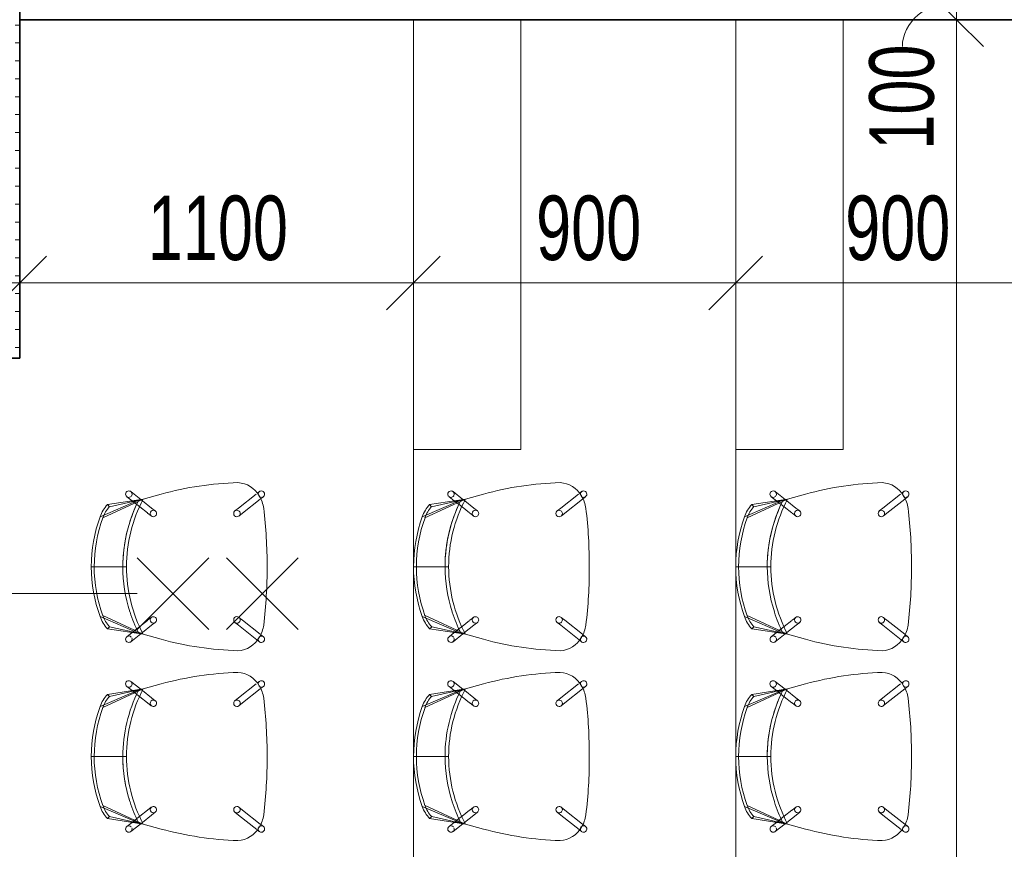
# Model space of a CAD drawing. Header units: millimetres. Extents: x -80560 to 110805, y -11020 to 52719.
# Tile 123 of 182: x 68985 to 71735, y 32648 to 34965. Entities that reach past the tile are written whole.
import ezdxf

# ---------------------------------------------------------------- set-up
doc = ezdxf.new("R2010")
doc.units = ezdxf.units.MM
for name, color, linetype, lineweight in [('A-ANNO-DIMS', 211, 'Continuous', 9), ('A-ANNO-DIMS-100', 211, 'Continuous', 9), ('A-ANNO-NOTE', 131, 'Continuous', 18), ('A-DETL', 90, 'Continuous', 18), ('A-FLOR', 192, 'Continuous', 18), ('A-WALL-PATT', 111, 'Continuous', 35), ('I-FURN', 30, 'Continuous', 18), ('I-WALL', 2, 'Continuous', 18)]:
    doc.layers.add(name, color=color, linetype=linetype, lineweight=lineweight)
doc.styles.add('Arial_6', font='arial.ttf', dxfattribs={"width": 0.7, "height": 180})
doc.dimstyles.new('n3o_1_8_1', dxfattribs={"dimscale": 304.8, "dimtxt": 183.646692, "dimasz": 0.492126, "dimexe": 0.246063, "dimexo": 0.0625, "dimgap": 0.032808, "dimtad": 1, "dimdec": 0, "dimdsep": 46, "dimtxsty": 'Arial_6', "dimblk1": 'OBLIQUE', "dimblk2": 'OBLIQUE', "dimsah": 1, "dimcen": 0.09, "dimdle": 0.246063, "dimazin": 0, "dimtfac": 1, "dimtdec": 4, "dimtix": 1, "dimtmove": 1, "dimatfit": 3, "dimfxl": 0.246063, "dimfxlon": 1, "dimtvp": 1, "dimtolj": 1, "dimtzin": 0, "dimarcsym": 2})
doc.dimstyles.new('n3o_1_8_2', dxfattribs={"dimscale": 304.8, "dimtxt": 183.646692, "dimasz": 0.492126, "dimexe": 0.246063, "dimexo": 0.0625, "dimgap": 0.032808, "dimtad": 1, "dimdec": 0, "dimdsep": 46, "dimtxsty": 'Arial_6', "dimblk1": 'OBLIQUE', "dimblk2": 'OBLIQUE', "dimsah": 1, "dimcen": 0.09, "dimdle": 0.246063, "dimazin": 0, "dimtfac": 1, "dimtdec": 4, "dimtix": 1, "dimtmove": 2, "dimatfit": 3, "dimfxl": 0.246063, "dimfxlon": 1, "dimtvp": 1, "dimtolj": 1, "dimtzin": 0, "dimarcsym": 2})
doc.dimstyles.new('n3o_1_8_3', dxfattribs={"dimscale": 304.8, "dimtxt": 183.646692, "dimasz": 0.492126, "dimexe": 0.246063, "dimexo": 0.0625, "dimgap": 0.032808, "dimtad": 1, "dimdec": 0, "dimdsep": 46, "dimtxsty": 'Arial_6', "dimblk1": 'OBLIQUE', "dimblk2": 'OBLIQUE', "dimsah": 1, "dimcen": 0.09, "dimdle": 0.246063, "dimazin": 0, "dimtfac": 1, "dimtdec": 4, "dimtix": 1, "dimtmove": 0, "dimatfit": 3, "dimfxl": 0.246063, "dimfxlon": 1, "dimtvp": 1, "dimtolj": 1, "dimtzin": 0, "dimarcsym": 2})
doc.dimstyles.new('n3o_1_8_4', dxfattribs={"dimscale": 304.8, "dimtxt": 183.646692, "dimasz": 0.492126, "dimexe": 0.246063, "dimexo": 0.0625, "dimgap": 0.032808, "dimtad": 1, "dimdec": 0, "dimdsep": 46, "dimtxsty": 'Arial_6', "dimblk1": 'OBLIQUE', "dimblk2": 'OBLIQUE', "dimsah": 1, "dimcen": 0.09, "dimdle": 0.246063, "dimazin": 0, "dimtfac": 1, "dimtdec": 4, "dimtix": 1, "dimtmove": 0, "dimatfit": 3, "dimfxl": 0.246063, "dimfxlon": 1, "dimtvp": 1, "dimtolj": 1, "dimtzin": 0, "dimarcsym": 2})

# ---------------------------------------------------------------- blocks, each defined once
blk = doc.blocks.new('82_EHA_Onderwijs stoel - 1200x600 mm-V505-DO_02 tweede verdieping')
at = {"layer": 'I-FURN'}
for p, q in [((-5536, 11183.9), (-5586.6, 11195.9)), ((-5586.6, 11195.9), (-5536, 11183.9)), ((-5502.2, 11205.9), (-5529, 11183.1)), ((-5871.7, 11178.7), (-5863.8, 11172.9)), ((-5862.9, 11172.2), (-5812.1, 11134.9)), ((-5854.9, 11188.7), (-5861.1, 11193.2)), ((-5801.4, 11149.4), (-5854, 11188)), ((-5533.7, 11179.1), (-5558.6, 11158)), ((-5421.4, 11135.8), (-5536, 11183.9)), ((-5441.1, 11166.3), (-5536, 11183.9)), ((-5536, 11183.9), (-5522.8, 11180.8)), ((-5435.7, 11172.1), (-5536, 11183.9)), ((-5522.8, 11180.8), (-5536, 11183.9)), ((-5536, 11183.9), (-5528.9, 11182.2)), ((-5531.7, 11180.8), (-5533.7, 11179.1)), ((-5528.9, 11182.2), (-5522.8, 11180.8)), ((-5525.8, 11162.2), (-5517.6, 11169.2)), ((-5522.8, 11180.8), (-5413.9, 11138.8)), ((-5516.6, 11170), (-5504.6, 11180.2)), ((-5504.6, 11180.2), (-5490.5, 11192.2)), ((-5435.7, 11172.1), (-5441.1, 11166.3)), ((-5790.8, 11141.7), (-5801.4, 11149.4)), ((-5558.6, 11158), (-5568.6, 11149.5)), ((-5557, 11135.8), (-5547, 11144.3)), ((-5546.3, 11144.9), (-5525.8, 11162.2)), ((-5812.1, 11134.9), (-5801.5, 11127.2)), ((-5392.4, 11000), (-5482.4, 10996.8)), ((-5384.4, 11000.3), (-5472.4, 10997.2)), ((-5791.5, 10844.3), (-5801.5, 10835.8)), ((-5557.6, 10838.4), (-5547, 10830.7)), ((-5536.4, 10845.2), (-5547, 10852.9)), ((-5514, 10828.8), (-5535.7, 10844.6)), ((-5522.7, 10806.4), (-5411.7, 10862.4)), ((-5404.1, 10860), (-5489.8, 10819.8)), ((-5801.5, 10835.8), (-5849.6, 10795)), ((-5837.8, 10781.4), (-5789.8, 10822.1)), ((-5789.8, 10822.1), (-5779.8, 10830.6)), ((-5547, 10830.7), (-5520.8, 10811.4)), ((-5429, 10831), (-5522.7, 10806.4)), ((-5522.7, 10806.4), (-5423.2, 10825.5)), ((-5509.7, 10810.4), (-5522.7, 10806.4)), ((-5522.7, 10806.4), (-5509.7, 10810.4)), ((-5513.2, 10809.4), (-5522.7, 10806.4)), ((-5520.8, 10811.4), (-5518.3, 10809.6)), ((-5505.4, 10822.4), (-5514, 10828.8)), ((-5509.7, 10810.4), (-5513.2, 10809.4)), ((-5490.2, 10819.6), (-5509.7, 10810.4)), ((-5491.7, 10812.4), (-5505.4, 10822.4)), ((-5476.7, 10801.4), (-5491.7, 10812.4)), ((-5429, 10831), (-5423.2, 10825.5)), ((-5850.4, 10794.3), (-5857.9, 10787.9)), ((-5572.3, 10790.9), (-5522.7, 10806.4)), ((-5522.7, 10806.4), (-5572.3, 10790.9)), ((-5515.8, 10807.7), (-5487.4, 10786.9)), ((-5846.3, 10774.2), (-5840.4, 10779.1))]:
    blk.add_line(p, q, dxfattribs=at)
for centre, radius, start, end in [((-5866.4, 11186), 9, 92.0242, 233.7337), ((-5866.4, 11186), 9, 32.7552, 92.0242), ((-5795.5, 11148.2), 72.5, 95.1885, 152.8598), ((-5795.5, 11148.2), 72.5, 95.1885, 152.8598), ((-5796.1, 10311.6), 908.8, 76.6736, 90.3752), ((-5796.1, 10311.6), 908.8, 76.6736, 90.3752), ((-5496.4, 11199), 9, 166.8445, 205.867), ((-5496.4, 11199), 9, 152.0242, 163.0469), ((-5496.4, 11199), 9, 92.0242, 150.4974), ((-5496.4, 11199), 9, 310.3146, 92.0242), ((-5790, 11139.1), 81.7, 148.9461, 175.1022), ((-5790, 11139.1), 81.7, 148.9461, 175.1022), ((-5866.4, 11186), 9, 241.245, 272.0242), ((-5866.4, 11186), 9, 272.2401, 318.3719), ((-5866.4, 11186), 9, 322.5662, 332.0242), ((-5866.4, 11186), 9, 21.0014, 32.0242), ((-5866.4, 11186), 9, 343.2677, 17.36), ((-5892.5, 10980.5), 410.4, 2.2826, 29.7146), ((-5892.5, 10980.5), 420.4, 19.8763, 28.3112), ((-5892.5, 10980.5), 420.4, 19.8763, 28.3112), ((-5892.5, 10980.5), 420.4, 19.8763, 28.3112), ((-5496.4, 11199), 9, 221.4821, 270.4473), ((-5496.4, 11199), 9, 279.4275, 302.8233), ((-5507.7, 11101.4), 101, 21.7657, 44.4999), ((-4568.6, 11034.4), 1307.6, 175.1022, 182.2565), ((-4568.6, 11034.4), 1307.6, 175.1022, 182.2565), ((-5796.2, 11134.4), 9, 92.0242, 272.0242), ((-5796.2, 11134.4), 9, 272.0242, 92.0242), ((-5562.8, 11142.7), 9, 92.0242, 272.0242), ((-5562.8, 11142.7), 9, 272.0242, 92.0242), ((-5507.7, 11101.4), 93, 21.7657, 44.2826), ((-5892.5, 10980.5), 420.4, 2.2764, 19.7287), ((-5892.5, 10980.5), 420.4, 2.2764, 19.7287), ((-5892.5, 10980.5), 420.4, 2.2764, 19.7287), ((-5802.5, 10983.7), 410.4, 2.2826, 21.7657), ((-5802.5, 10983.7), 418.4, 2.2776, 21.7657), ((-4568.2, 11023.8), 1307.6, 181.7918, 188.9461), ((-4568.2, 11023.8), 1307.6, 181.7918, 188.9461), ((-5892.6, 10984.2), 410.4, 334.3338, 1.7657), ((-5892.6, 10984.2), 420.4, 335.7399, 1.7719), ((-5892.6, 10984.2), 420.4, 335.7399, 1.7719), ((-5892.6, 10984.2), 420.4, 353.0458, 1.7719), ((-5802.7, 10987.4), 410.4, 342.2826, 1.7657), ((-5802.7, 10987.4), 418.4, 342.2826, 1.7707), ((-5892.6, 10984.2), 420.4, 344.3197, 353.0458), ((-5892.6, 10984.2), 420.4, 335.7399, 344.3197), ((-5785.7, 10837.4), 9, 92.0242, 272.0242), ((-5785.7, 10837.4), 9, 272.0242, 92.0242), ((-5552.3, 10845.7), 9, 92.0242, 272.0242), ((-5552.3, 10845.7), 9, 272.0242, 92.0242), ((-5500.3, 10890.7), 93, 320.0018, 342.2826), ((-5500.3, 10890.7), 101, 319.7657, 342.2826), ((-5779.2, 10833.2), 81.7, 188.9461, 215.1022), ((-5779.2, 10833.2), 81.7, 188.9461, 215.1022), ((-5852.1, 10781), 9, 130.3146, 272.0242), ((-5852.1, 10781), 9, 99.4275, 122.8233), ((-5852.1, 10781), 9, 45.6764, 90.4473), ((-5784, 10823.7), 72.5, 211.1885, 268.8598), ((-5784, 10823.7), 72.5, 211.1885, 268.8598), ((-5852.1, 10781), 9, 346.8445, 20.7806), ((-5843.7, 11658.2), 908.8, 273.6731, 287.3747), ((-5843.7, 11658.2), 908.8, 273.6731, 287.3747), ((-5482, 10794.1), 9, 158.1814, 197.36), ((-5482, 10794.1), 9, 201.0014, 212.0242), ((-5482, 10794.1), 9, 92.2401, 152.0242), ((-5482, 10794.1), 9, 212.7552, 272.0242), ((-5482, 10794.1), 9, 61.245, 92.0242), ((-5482, 10794.1), 9, 272.0242, 53.7337), ((-5852.1, 10781), 9, 272.0242, 330.4974), ((-5852.1, 10781), 9, 332.0242, 343.0469)]:
    blk.add_arc(centre, radius, start, end, dxfattribs=at)
blk = doc.blocks.new('82_EHA_Onderwijs stoel - 1200x600 mm-V497-DO_02 tweede verdieping')
at = {"layer": 'I-FURN'}
for p, q in [((-5536, 11183.9), (-5586.6, 11195.9)), ((-5586.6, 11195.9), (-5536, 11183.9)), ((-5502.2, 11205.9), (-5529, 11183.1)), ((-5871.7, 11178.7), (-5863.8, 11172.9)), ((-5862.9, 11172.2), (-5812.1, 11134.9)), ((-5854.9, 11188.7), (-5861.1, 11193.2)), ((-5801.4, 11149.4), (-5854, 11188)), ((-5533.7, 11179.1), (-5558.6, 11158)), ((-5421.4, 11135.8), (-5536, 11183.9)), ((-5441.1, 11166.3), (-5536, 11183.9)), ((-5536, 11183.9), (-5522.8, 11180.8)), ((-5435.7, 11172.1), (-5536, 11183.9)), ((-5522.8, 11180.8), (-5536, 11183.9)), ((-5536, 11183.9), (-5528.9, 11182.2)), ((-5531.7, 11180.8), (-5533.7, 11179.1)), ((-5528.1, 11182.1), (-5522.8, 11180.8)), ((-5525.8, 11162.2), (-5517.6, 11169.2)), ((-5522.8, 11180.8), (-5413.9, 11138.8)), ((-5516.6, 11170), (-5504.6, 11180.2)), ((-5504.6, 11180.2), (-5490.5, 11192.2)), ((-5435.7, 11172.1), (-5441.1, 11166.3)), ((-5790.8, 11141.7), (-5801.4, 11149.4)), ((-5558.6, 11158), (-5568.6, 11149.5)), ((-5557, 11135.8), (-5547, 11144.3)), ((-5546.3, 11144.9), (-5525.8, 11162.2)), ((-5812.1, 11134.9), (-5801.5, 11127.2)), ((-5392.4, 11000), (-5482.4, 10996.8)), ((-5384.4, 11000.3), (-5472.4, 10997.2)), ((-5791.5, 10844.3), (-5801.5, 10835.8)), ((-5557.6, 10838.4), (-5547, 10830.7)), ((-5536.4, 10845.2), (-5547, 10852.9)), ((-5514, 10828.8), (-5535.7, 10844.6)), ((-5522.7, 10806.4), (-5411.7, 10862.4)), ((-5404.1, 10860), (-5509.7, 10810.4)), ((-5801.5, 10835.8), (-5849.6, 10795)), ((-5837.8, 10781.4), (-5789.8, 10822.1)), ((-5789.8, 10822.1), (-5779.8, 10830.6)), ((-5547, 10830.7), (-5520.8, 10811.4)), ((-5429, 10831), (-5522.7, 10806.4)), ((-5522.7, 10806.4), (-5423.2, 10825.5)), ((-5509.7, 10810.4), (-5522.7, 10806.4)), ((-5522.7, 10806.4), (-5509.7, 10810.4)), ((-5513.2, 10809.4), (-5522.7, 10806.4)), ((-5520.8, 10811.4), (-5518.3, 10809.6)), ((-5505.4, 10822.4), (-5514, 10828.8)), ((-5509.7, 10810.4), (-5513.2, 10809.4)), ((-5491.7, 10812.4), (-5505.4, 10822.4)), ((-5476.7, 10801.4), (-5491.7, 10812.4)), ((-5429, 10831), (-5423.2, 10825.5)), ((-5850.4, 10794.3), (-5857.9, 10787.9)), ((-5572.3, 10790.9), (-5522.7, 10806.4)), ((-5522.7, 10806.4), (-5572.3, 10790.9)), ((-5515.8, 10807.7), (-5487.4, 10786.9)), ((-5846.3, 10774.2), (-5840.4, 10779.1))]:
    blk.add_line(p, q, dxfattribs=at)
for centre, radius, start, end in [((-5866.4, 11186), 9, 92.0242, 233.7337), ((-5866.4, 11186), 9, 32.7552, 92.0242), ((-5795.5, 11148.2), 72.5, 95.1885, 152.8598), ((-5795.5, 11148.2), 72.5, 95.1885, 152.8598), ((-5796.1, 10311.6), 908.8, 76.6736, 90.3752), ((-5796.1, 10311.6), 908.8, 76.6736, 90.3752), ((-5496.4, 11199), 9, 166.8445, 205.867), ((-5496.4, 11199), 9, 152.0242, 163.0469), ((-5496.4, 11199), 9, 92.0242, 150.4974), ((-5496.4, 11199), 9, 310.3146, 92.0242), ((-5790, 11139.1), 81.7, 148.9461, 175.1022), ((-5790, 11139.1), 81.7, 148.9461, 175.1022), ((-5866.4, 11186), 9, 241.245, 272.0242), ((-5866.4, 11186), 9, 272.2401, 318.3719), ((-5866.4, 11186), 9, 322.5662, 332.0242), ((-5866.4, 11186), 9, 21.0014, 32.0242), ((-5866.4, 11186), 9, 343.2677, 17.36), ((-5892.5, 10980.5), 410.4, 2.2826, 29.7146), ((-5892.5, 10980.5), 420.4, 19.8763, 28.3112), ((-5892.5, 10980.5), 420.4, 19.8763, 28.3112), ((-5892.5, 10980.5), 420.4, 19.8763, 28.3112), ((-5496.4, 11199), 9, 221.4821, 270.4473), ((-5496.4, 11199), 9, 279.4275, 302.8233), ((-5507.7, 11101.4), 101, 21.7657, 44.4999), ((-4568.6, 11034.4), 1307.6, 175.1022, 182.2565), ((-4568.6, 11034.4), 1307.6, 175.1022, 182.2565), ((-5796.2, 11134.4), 9, 92.0242, 272.0242), ((-5796.2, 11134.4), 9, 272.0242, 92.0242), ((-5562.8, 11142.7), 9, 92.0242, 272.0242), ((-5562.8, 11142.7), 9, 272.0242, 92.0242), ((-5507.7, 11101.4), 93, 21.7657, 44.2826), ((-5892.5, 10980.5), 420.4, 2.2764, 19.7287), ((-5892.5, 10980.5), 420.4, 2.2764, 19.7287), ((-5892.5, 10980.5), 420.4, 2.2764, 19.7287), ((-5802.5, 10983.7), 410.4, 2.2826, 21.7657), ((-5802.5, 10983.7), 418.4, 2.2776, 21.7657), ((-4568.2, 11023.8), 1307.6, 181.7918, 188.9461), ((-4568.2, 11023.8), 1307.6, 181.7918, 188.9461), ((-5892.6, 10984.2), 410.4, 334.3338, 1.7657), ((-5892.6, 10984.2), 420.4, 335.7399, 1.7719), ((-5892.6, 10984.2), 420.4, 353.4896, 1.7719), ((-5892.6, 10984.2), 420.4, 353.4896, 1.7719), ((-5802.7, 10987.4), 410.4, 342.2826, 1.7657), ((-5802.7, 10987.4), 418.4, 342.2826, 1.7707), ((-5892.6, 10984.2), 420.4, 335.7399, 353.4837), ((-5892.6, 10984.2), 420.4, 335.7399, 353.4837), ((-5785.7, 10837.4), 9, 92.0242, 272.0242), ((-5785.7, 10837.4), 9, 272.0242, 92.0242), ((-5552.3, 10845.7), 9, 92.0242, 272.0242), ((-5552.3, 10845.7), 9, 272.0242, 92.0242), ((-5500.3, 10890.7), 93, 320.0018, 342.2826), ((-5500.3, 10890.7), 101, 319.7657, 342.2826), ((-5779.2, 10833.2), 81.7, 188.9461, 215.1022), ((-5779.2, 10833.2), 81.7, 188.9461, 215.1022), ((-5852.1, 10781), 9, 130.3146, 272.0242), ((-5852.1, 10781), 9, 99.4275, 122.8233), ((-5852.1, 10781), 9, 45.6764, 90.4473), ((-5784, 10823.7), 72.5, 211.1885, 268.8598), ((-5784, 10823.7), 72.5, 211.1885, 268.8598), ((-5852.1, 10781), 9, 346.8445, 20.7806), ((-5843.7, 11658.2), 908.8, 273.6731, 287.3747), ((-5843.7, 11658.2), 908.8, 273.6731, 287.3747), ((-5482, 10794.1), 9, 158.1814, 197.36), ((-5482, 10794.1), 9, 201.0014, 212.0242), ((-5482, 10794.1), 9, 92.2401, 152.0242), ((-5482, 10794.1), 9, 212.7552, 272.0242), ((-5482, 10794.1), 9, 61.245, 92.0242), ((-5482, 10794.1), 9, 272.0242, 53.7337), ((-5852.1, 10781), 9, 272.0242, 330.4974), ((-5852.1, 10781), 9, 332.0242, 343.0469)]:
    blk.add_arc(centre, radius, start, end, dxfattribs=at)
blk = doc.blocks.new('82_EHA_Onderwijs stoel - 1200x600 mm-V492-DO_02 tweede verdieping')
at = {"layer": 'I-FURN'}
for p, q in [((-5536, 11183.9), (-5586.6, 11195.9)), ((-5586.6, 11195.9), (-5536, 11183.9)), ((-5502.2, 11205.9), (-5529, 11183.1)), ((-5871.7, 11178.7), (-5863.8, 11172.9)), ((-5862.9, 11172.2), (-5812.1, 11134.9)), ((-5854.9, 11188.7), (-5861.1, 11193.2)), ((-5801.4, 11149.4), (-5854, 11188)), ((-5533.7, 11179.1), (-5558.6, 11158)), ((-5421.4, 11135.8), (-5536, 11183.9)), ((-5441.1, 11166.3), (-5536, 11183.9)), ((-5536, 11183.9), (-5522.8, 11180.8)), ((-5435.7, 11172.1), (-5536, 11183.9)), ((-5522.8, 11180.8), (-5536, 11183.9)), ((-5536, 11183.9), (-5528.9, 11182.2)), ((-5531.7, 11180.8), (-5533.7, 11179.1)), ((-5528.9, 11182.2), (-5522.8, 11180.8)), ((-5525.8, 11162.2), (-5517.6, 11169.2)), ((-5522.8, 11180.8), (-5413.9, 11138.8)), ((-5516.6, 11170), (-5504.6, 11180.2)), ((-5504.6, 11180.2), (-5490.5, 11192.2)), ((-5435.7, 11172.1), (-5441.1, 11166.3)), ((-5790.8, 11141.7), (-5801.4, 11149.4)), ((-5558.6, 11158), (-5568.6, 11149.5)), ((-5557, 11135.8), (-5547, 11144.3)), ((-5546.3, 11144.9), (-5525.8, 11162.2)), ((-5812.1, 11134.9), (-5801.5, 11127.2)), ((-5392.4, 11000), (-5482.4, 10996.8)), ((-5384.4, 11000.3), (-5472.4, 10997.2)), ((-5791.5, 10844.3), (-5801.5, 10835.8)), ((-5557.6, 10838.4), (-5547, 10830.7)), ((-5536.4, 10845.2), (-5547, 10852.9)), ((-5514, 10828.8), (-5535.7, 10844.6)), ((-5522.7, 10806.4), (-5411.7, 10862.4)), ((-5404.1, 10860), (-5489.8, 10819.8)), ((-5801.5, 10835.8), (-5849.6, 10795)), ((-5837.8, 10781.4), (-5789.8, 10822.1)), ((-5789.8, 10822.1), (-5779.8, 10830.6)), ((-5547, 10830.7), (-5520.8, 10811.4)), ((-5429, 10831), (-5522.7, 10806.4)), ((-5522.7, 10806.4), (-5423.2, 10825.5)), ((-5509.7, 10810.4), (-5522.7, 10806.4)), ((-5522.7, 10806.4), (-5509.7, 10810.4)), ((-5513.2, 10809.4), (-5522.7, 10806.4)), ((-5520.8, 10811.4), (-5518.3, 10809.6)), ((-5505.4, 10822.4), (-5514, 10828.8)), ((-5509.7, 10810.4), (-5513.2, 10809.4)), ((-5490.2, 10819.6), (-5509.7, 10810.4)), ((-5491.7, 10812.4), (-5505.4, 10822.4)), ((-5476.7, 10801.4), (-5491.7, 10812.4)), ((-5429, 10831), (-5423.2, 10825.5)), ((-5850.4, 10794.3), (-5857.9, 10787.9)), ((-5572.3, 10790.9), (-5522.7, 10806.4)), ((-5522.7, 10806.4), (-5572.3, 10790.9)), ((-5515.8, 10807.7), (-5487.4, 10786.9)), ((-5846.3, 10774.2), (-5840.4, 10779.1))]:
    blk.add_line(p, q, dxfattribs=at)
for centre, radius, start, end in [((-5866.4, 11186), 9, 92.0242, 233.7337), ((-5866.4, 11186), 9, 32.7552, 92.0242), ((-5795.5, 11148.2), 72.5, 95.1885, 152.8598), ((-5795.5, 11148.2), 72.5, 95.1885, 152.8598), ((-5796.1, 10311.6), 908.8, 76.6736, 90.3752), ((-5796.1, 10311.6), 908.8, 76.6736, 90.3752), ((-5496.4, 11199), 9, 166.8445, 205.867), ((-5496.4, 11199), 9, 152.0242, 163.0469), ((-5496.4, 11199), 9, 92.0242, 150.4974), ((-5496.4, 11199), 9, 310.3146, 92.0242), ((-5790, 11139.1), 81.7, 148.9461, 175.1022), ((-5790, 11139.1), 81.7, 148.9461, 175.1022), ((-5866.4, 11186), 9, 241.245, 272.0242), ((-5866.4, 11186), 9, 272.2401, 318.3719), ((-5866.4, 11186), 9, 322.5662, 332.0242), ((-5866.4, 11186), 9, 21.0014, 32.0242), ((-5866.4, 11186), 9, 343.2677, 17.36), ((-5892.5, 10980.5), 410.4, 2.2826, 29.7146), ((-5892.5, 10980.5), 420.4, 19.8763, 28.3112), ((-5892.5, 10980.5), 420.4, 19.8763, 28.3112), ((-5892.5, 10980.5), 420.4, 19.8763, 28.3112), ((-5496.4, 11199), 9, 221.4821, 270.4473), ((-5496.4, 11199), 9, 279.4275, 302.8233), ((-5507.7, 11101.4), 101, 21.7657, 44.4999), ((-4568.6, 11034.4), 1307.6, 175.1022, 182.2565), ((-4568.6, 11034.4), 1307.6, 175.1022, 182.2565), ((-5796.2, 11134.4), 9, 92.0242, 272.0242), ((-5796.2, 11134.4), 9, 272.0242, 92.0242), ((-5562.8, 11142.7), 9, 92.0242, 272.0242), ((-5562.8, 11142.7), 9, 272.0242, 92.0242), ((-5507.7, 11101.4), 93, 21.7657, 44.2826), ((-5892.5, 10980.5), 420.4, 2.2764, 19.7287), ((-5892.5, 10980.5), 420.4, 2.2764, 19.7287), ((-5892.5, 10980.5), 420.4, 2.2764, 19.7287), ((-5802.5, 10983.7), 410.4, 2.2826, 21.7657), ((-5802.5, 10983.7), 418.4, 2.2776, 21.7657), ((-4568.2, 11023.8), 1307.6, 181.7918, 188.9461), ((-4568.2, 11023.8), 1307.6, 181.7918, 188.9461), ((-5892.6, 10984.2), 410.4, 334.3338, 1.7657), ((-5892.6, 10984.2), 420.4, 335.7399, 1.7719), ((-5892.6, 10984.2), 420.4, 335.7399, 1.7719), ((-5892.6, 10984.2), 420.4, 335.7399, 1.7719), ((-5802.7, 10987.4), 410.4, 342.2826, 1.7657), ((-5802.7, 10987.4), 418.4, 342.2826, 1.7707), ((-5785.7, 10837.4), 9, 92.0242, 272.0242), ((-5785.7, 10837.4), 9, 272.0242, 92.0242), ((-5552.3, 10845.7), 9, 92.0242, 272.0242), ((-5552.3, 10845.7), 9, 272.0242, 92.0242), ((-5500.3, 10890.7), 93, 320.0018, 342.2826), ((-5500.3, 10890.7), 101, 319.7657, 342.2826), ((-5779.2, 10833.2), 81.7, 188.9461, 215.1022), ((-5779.2, 10833.2), 81.7, 188.9461, 215.1022), ((-5852.1, 10781), 9, 130.3146, 272.0242), ((-5852.1, 10781), 9, 99.4275, 122.8233), ((-5852.1, 10781), 9, 45.6764, 90.4473), ((-5784, 10823.7), 72.5, 211.1885, 268.8598), ((-5784, 10823.7), 72.5, 211.1885, 268.8598), ((-5852.1, 10781), 9, 346.8445, 20.7806), ((-5843.7, 11658.2), 908.8, 273.6731, 287.3747), ((-5843.7, 11658.2), 908.8, 273.6731, 287.3747), ((-5482, 10794.1), 9, 158.1814, 197.36), ((-5482, 10794.1), 9, 201.0014, 212.0242), ((-5482, 10794.1), 9, 92.2401, 152.0242), ((-5482, 10794.1), 9, 212.7552, 272.0242), ((-5482, 10794.1), 9, 61.245, 92.0242), ((-5482, 10794.1), 9, 272.0242, 53.7337), ((-5852.1, 10781), 9, 272.0242, 330.4974), ((-5852.1, 10781), 9, 332.0242, 343.0469)]:
    blk.add_arc(centre, radius, start, end, dxfattribs=at)
blk = doc.blocks.new('82_EHA_Onderwijs stoel - 1200x600 mm-V517-DO_02 tweede verdieping')
at = {"layer": 'I-FURN'}
for p, q in [((-5536, 11183.9), (-5586.6, 11195.9)), ((-5586.6, 11195.9), (-5536, 11183.9)), ((-5502.2, 11205.9), (-5529, 11183.1)), ((-5871.7, 11178.7), (-5863.8, 11172.9)), ((-5862.9, 11172.2), (-5812.1, 11134.9)), ((-5854.9, 11188.7), (-5861.1, 11193.2)), ((-5801.4, 11149.4), (-5854, 11188)), ((-5533.7, 11179.1), (-5558.6, 11158)), ((-5421.4, 11135.8), (-5536, 11183.9)), ((-5441.1, 11166.3), (-5536, 11183.9)), ((-5536, 11183.9), (-5522.8, 11180.8)), ((-5435.7, 11172.1), (-5536, 11183.9)), ((-5522.8, 11180.8), (-5536, 11183.9)), ((-5536, 11183.9), (-5528.9, 11182.2)), ((-5531.7, 11180.8), (-5533.7, 11179.1)), ((-5528.9, 11182.2), (-5522.8, 11180.8)), ((-5525.8, 11162.2), (-5517.6, 11169.2)), ((-5522.8, 11180.8), (-5413.9, 11138.8)), ((-5516.6, 11170), (-5504.6, 11180.2)), ((-5504.6, 11180.2), (-5490.5, 11192.2)), ((-5435.7, 11172.1), (-5441.1, 11166.3)), ((-5790.8, 11141.7), (-5801.4, 11149.4)), ((-5558.6, 11158), (-5568.6, 11149.5)), ((-5557, 11135.8), (-5547, 11144.3)), ((-5546.3, 11144.9), (-5525.8, 11162.2)), ((-5812.1, 11134.9), (-5801.5, 11127.2)), ((-5392.4, 11000), (-5482.4, 10996.8)), ((-5384.4, 11000.3), (-5472.4, 10997.2)), ((-5791.5, 10844.3), (-5801.5, 10835.8)), ((-5557.6, 10838.4), (-5547, 10830.7)), ((-5536.4, 10845.2), (-5547, 10852.9)), ((-5514, 10828.8), (-5535.7, 10844.6)), ((-5522.7, 10806.4), (-5411.7, 10862.4)), ((-5404.1, 10860), (-5489.8, 10819.8)), ((-5801.5, 10835.8), (-5849.6, 10795)), ((-5837.8, 10781.4), (-5789.8, 10822.1)), ((-5789.8, 10822.1), (-5779.8, 10830.6)), ((-5547, 10830.7), (-5520.8, 10811.4)), ((-5429, 10831), (-5522.7, 10806.4)), ((-5522.7, 10806.4), (-5423.2, 10825.5)), ((-5509.7, 10810.4), (-5522.7, 10806.4)), ((-5522.7, 10806.4), (-5509.7, 10810.4)), ((-5513.2, 10809.4), (-5522.7, 10806.4)), ((-5520.8, 10811.4), (-5518.3, 10809.6)), ((-5505.4, 10822.4), (-5514, 10828.8)), ((-5509.7, 10810.4), (-5513.2, 10809.4)), ((-5490.2, 10819.6), (-5509.7, 10810.4)), ((-5491.7, 10812.4), (-5505.4, 10822.4)), ((-5476.7, 10801.4), (-5491.7, 10812.4)), ((-5429, 10831), (-5423.2, 10825.5)), ((-5850.4, 10794.3), (-5857.9, 10787.9)), ((-5572.3, 10790.9), (-5522.7, 10806.4)), ((-5522.7, 10806.4), (-5572.3, 10790.9)), ((-5515.8, 10807.7), (-5487.4, 10786.9)), ((-5846.3, 10774.2), (-5840.4, 10779.1))]:
    blk.add_line(p, q, dxfattribs=at)
for centre, radius, start, end in [((-5866.4, 11186), 9, 92.0242, 233.7337), ((-5866.4, 11186), 9, 32.7552, 92.0242), ((-5795.5, 11148.2), 72.5, 95.1885, 152.8598), ((-5795.5, 11148.2), 72.5, 95.1885, 152.8598), ((-5796.1, 10311.6), 908.8, 76.6736, 90.3752), ((-5796.1, 10311.6), 908.8, 76.6736, 90.3752), ((-5496.4, 11199), 9, 166.8445, 205.867), ((-5496.4, 11199), 9, 152.0242, 163.0469), ((-5496.4, 11199), 9, 92.0242, 150.4974), ((-5496.4, 11199), 9, 310.3146, 92.0242), ((-5790, 11139.1), 81.7, 148.9461, 175.1022), ((-5790, 11139.1), 81.7, 148.9461, 175.1022), ((-5866.4, 11186), 9, 241.245, 272.0242), ((-5866.4, 11186), 9, 272.2401, 318.3719), ((-5866.4, 11186), 9, 322.5662, 332.0242), ((-5866.4, 11186), 9, 21.0014, 32.0242), ((-5866.4, 11186), 9, 343.2677, 17.36), ((-5892.5, 10980.5), 410.4, 2.2826, 29.7146), ((-5892.5, 10980.5), 420.4, 19.8763, 28.3112), ((-5892.5, 10980.5), 420.4, 19.8763, 28.3112), ((-5892.5, 10980.5), 420.4, 19.8763, 28.3112), ((-5496.4, 11199), 9, 221.4821, 270.4473), ((-5496.4, 11199), 9, 279.4275, 302.8233), ((-5507.7, 11101.4), 101, 21.7657, 44.4999), ((-4568.6, 11034.4), 1307.6, 175.1022, 182.2565), ((-4568.6, 11034.4), 1307.6, 175.1022, 182.2565), ((-5796.2, 11134.4), 9, 92.0242, 272.0242), ((-5796.2, 11134.4), 9, 272.0242, 92.0242), ((-5562.8, 11142.7), 9, 92.0242, 272.0242), ((-5562.8, 11142.7), 9, 272.0242, 92.0242), ((-5507.7, 11101.4), 93, 21.7657, 44.2826), ((-5892.5, 10980.5), 420.4, 2.2764, 19.7287), ((-5892.5, 10980.5), 420.4, 2.2764, 19.7287), ((-5892.5, 10980.5), 420.4, 11.0025, 19.7287), ((-5802.5, 10983.7), 410.4, 2.2826, 21.7657), ((-5802.5, 10983.7), 418.4, 2.2776, 21.7657), ((-5892.5, 10980.5), 420.4, 2.2764, 11.0025), ((-4568.2, 11023.8), 1307.6, 181.7918, 188.9461), ((-4568.2, 11023.8), 1307.6, 181.7918, 188.9461), ((-5892.6, 10984.2), 410.4, 334.3338, 1.7657), ((-5892.6, 10984.2), 420.4, 335.7399, 1.7719), ((-5892.6, 10984.2), 420.4, 335.7399, 1.7719), ((-5892.6, 10984.2), 420.4, 335.7399, 1.7719), ((-5802.7, 10987.4), 410.4, 342.2826, 1.7657), ((-5802.7, 10987.4), 418.4, 342.2826, 1.7707), ((-5785.7, 10837.4), 9, 92.0242, 272.0242), ((-5785.7, 10837.4), 9, 272.0242, 92.0242), ((-5552.3, 10845.7), 9, 92.0242, 272.0242), ((-5552.3, 10845.7), 9, 272.0242, 92.0242), ((-5500.3, 10890.7), 93, 320.0018, 342.2826), ((-5500.3, 10890.7), 101, 319.7657, 342.2826), ((-5779.2, 10833.2), 81.7, 188.9461, 215.1022), ((-5779.2, 10833.2), 81.7, 188.9461, 215.1022), ((-5852.1, 10781), 9, 130.3146, 272.0242), ((-5852.1, 10781), 9, 99.4275, 122.8233), ((-5852.1, 10781), 9, 45.6764, 90.4473), ((-5784, 10823.7), 72.5, 211.1885, 268.8598), ((-5784, 10823.7), 72.5, 211.1885, 268.8598), ((-5852.1, 10781), 9, 346.8445, 20.7806), ((-5843.7, 11658.2), 908.8, 273.6731, 287.3747), ((-5843.7, 11658.2), 908.8, 273.6731, 287.3747), ((-5482, 10794.1), 9, 158.1814, 197.36), ((-5482, 10794.1), 9, 201.0014, 212.0242), ((-5482, 10794.1), 9, 92.2401, 152.0242), ((-5482, 10794.1), 9, 212.7552, 272.0242), ((-5482, 10794.1), 9, 61.245, 92.0242), ((-5482, 10794.1), 9, 272.0242, 53.7337), ((-5852.1, 10781), 9, 272.0242, 330.4974), ((-5852.1, 10781), 9, 332.0242, 343.0469)]:
    blk.add_arc(centre, radius, start, end, dxfattribs=at)
blk = doc.blocks.new('DIMBLOCK381-DO_02 tweede verdieping')
at = {"layer": 'A-ANNO-DIMS-100'}
for p, q in [((71601.7, 35065), (71526.7, 35140)), ((71676.7, 35065), (71526.7, 35065)), ((71601.7, 34965), (71526.7, 35040)), ((71601.7, 35065), (71601.7, 34965)), ((71601.7, 35065), (71676.7, 34990)), ((71601.7, 35065), (71676.7, 35065)), ((71676.7, 34965), (71526.7, 34965)), ((71601.7, 34965), (71676.7, 34890)), ((71601.7, 34965), (71676.7, 34965))]:
    blk.add_line(p, q, dxfattribs=at)
blk.add_ellipse((71601.7, 34890.2), major_axis=(151.3, 0), ratio=0.825025, start_param=1.570796, end_param=3.141593, dxfattribs=at)
at = {"layer": 'A-ANNO-DIMS-100', "color": 0, "insert": (71358, 34602), "char_height": 180, "width": 345.821, "attachment_point": 1, "rotation": 90, "line_spacing_factor": 0.941778, "style": 'Arial_6'}
blk.add_mtext('100', dxfattribs=at)
blk = doc.blocks.new('_Oblique')
at = {"color": 0, "linetype": 'ByBlock', "lineweight": -2}
blk.add_line((-0.5, -0.5), (0.5, 0.5), dxfattribs=at)
blk = doc.blocks.new('DIMBLOCK382-DO_02 tweede verdieping')
at = {"layer": 'A-ANNO-DIMS-100'}
for p, q in [((71601.7, 34965), (71526.7, 35040)), ((71676.7, 34965), (71526.7, 34965)), ((71601.7, 34965), (71601.7, 22900)), ((71601.7, 34965), (71676.7, 34890)), ((71601.7, 34965), (71676.7, 34965)), ((71601.7, 22900), (71526.7, 22975)), ((71676.7, 22900), (71526.7, 22900)), ((71601.7, 22900), (71676.7, 22825)), ((71601.7, 22900), (71676.7, 22900))]:
    blk.add_line(p, q, dxfattribs=at)
at = {"layer": 'A-ANNO-DIMS-100', "color": 0, "insert": (71358, 28692.3), "char_height": 180, "width": 576.368, "attachment_point": 1, "rotation": 90, "line_spacing_factor": 0.941778, "style": 'Arial_6'}
blk.add_mtext('12065', dxfattribs=at)
blk = doc.blocks.new('DIMBLOCK673-DO_02 tweede verdieping')
at = {"layer": 'A-ANNO-DIMS-100'}
for p, q in [((68984.8, 34230.1), (69059.8, 34305.1)), ((68984.8, 34305.1), (68984.8, 34155.1)), ((68984.8, 34230.1), (68984.8, 34305.1)), ((70084.8, 34230.1), (70159.8, 34305.1)), ((70084.8, 34305.1), (70084.8, 34155.1)), ((70084.8, 34230.1), (70084.8, 34305.1)), ((68909.8, 34230.1), (70084.8, 34230.1)), ((68984.8, 34230.1), (68909.8, 34155.1)), ((70084.8, 34230.1), (70009.8, 34155.1))]:
    blk.add_line(p, q, dxfattribs=at)
at = {"layer": 'A-ANNO-DIMS-100', "color": 0, "insert": (69342.7, 34473.8), "char_height": 180, "width": 461.094, "attachment_point": 1, "line_spacing_factor": 0.941778, "style": 'Arial_6'}
blk.add_mtext('1100', dxfattribs=at)
blk = doc.blocks.new('DIMBLOCK674-DO_02 tweede verdieping')
at = {"layer": 'A-ANNO-DIMS-100'}
for p, q in [((70084.8, 34230.1), (70159.8, 34305.1)), ((70084.8, 34305.1), (70084.8, 34155.1)), ((70084.8, 34230.1), (70084.8, 34305.1)), ((70984.8, 34230.1), (71059.8, 34305.1)), ((70984.8, 34305.1), (70984.8, 34155.1)), ((70984.8, 34230.1), (70984.8, 34305.1)), ((70084.8, 34230.1), (70009.8, 34155.1)), ((70084.8, 34230.1), (70984.8, 34230.1)), ((70984.8, 34230.1), (70909.8, 34155.1))]:
    blk.add_line(p, q, dxfattribs=at)
at = {"layer": 'A-ANNO-DIMS-100', "color": 0, "insert": (70427.4, 34473.8), "char_height": 180, "width": 345.821, "attachment_point": 1, "line_spacing_factor": 0.941778, "style": 'Arial_6'}
blk.add_mtext('900', dxfattribs=at)
blk = doc.blocks.new('DIMBLOCK675-DO_02 tweede verdieping')
at = {"layer": 'A-ANNO-DIMS-100'}
for p, q in [((70984.8, 34230.1), (71059.8, 34305.1)), ((70984.8, 34305.1), (70984.8, 34155.1)), ((70984.8, 34230.1), (70984.8, 34305.1)), ((71884.8, 34230.1), (71959.8, 34305.1)), ((71884.8, 34305.1), (71884.8, 34155.1)), ((71884.8, 34230.1), (71884.8, 34305.1)), ((70984.8, 34230.1), (70909.8, 34155.1)), ((70984.8, 34230.1), (71884.8, 34230.1)), ((71884.8, 34230.1), (71809.8, 34155.1))]:
    blk.add_line(p, q, dxfattribs=at)
at = {"layer": 'A-ANNO-DIMS-100', "color": 0, "insert": (71290.7, 34473.8), "char_height": 180, "width": 345.821, "attachment_point": 1, "line_spacing_factor": 0.941778, "style": 'Arial_6'}
blk.add_mtext('900', dxfattribs=at)

msp = doc.modelspace()

# ---------------------------------------------------------------- hatches: boundary and pattern name
at = {"layer": 'A-WALL-PATT', "lineweight": 18}
h = msp.add_hatch(dxfattribs=at)
h.set_pattern_fill('FP_36', color=256, angle=90, style=0, pattern_type=2)
h.set_pattern_definition([(3e-13, (68834.82, 28900), (-2e-13, 50), [])])
h.paths.add_polyline_path([(68972.3, 22735), (68984.8, 22735), (68984.8, 23780), (68972.3, 23780), (68972.3, 22747.5)], flags=0)
h.paths.add_polyline_path([(68972.3, 26340), (68984.8, 26340), (68984.8, 26370), (68972.3, 26370)], flags=0)
h.paths.add_polyline_path([(68972.3, 31430), (68984.8, 31430), (68984.8, 31460), (68972.3, 31460)], flags=0)
h.paths.add_polyline_path([(68972.3, 34020), (68984.8, 34020), (68984.8, 35065), (68972.3, 35065), (68972.3, 34250.5)], flags=0)

# ---------------------------------------------------------------- linework, layer by layer
at = {"layer": 'A-ANNO-NOTE', "lineweight": 9}
for p, q in [((69512.8, 33462.5), (69312.8, 33262.5)), ((69512.8, 33262.5), (69312.8, 33462.5)), ((69762.8, 33462.5), (69562.8, 33262.5)), ((69762.8, 33262.5), (69562.8, 33462.5)), ((68512.8, 33362.5), (69312.8, 33362.5))]:
    msp.add_line(p, q, dxfattribs=at)
at = {"layer": 'A-DETL'}
for p, q in [((70084.8, 22900), (70084.8, 34965)), ((70084.8, 34965), (70084.8, 33765)), ((70384.8, 34965), (70084.8, 34965)), ((70384.8, 33765), (70384.8, 34965)), ((70984.8, 22900), (70984.8, 34965)), ((70984.8, 34965), (70984.8, 33765)), ((71284.8, 34965), (70984.8, 34965)), ((71284.8, 33765), (71284.8, 34965)), ((70084.8, 33765), (70384.8, 33765)), ((70984.8, 33765), (71284.8, 33765))]:
    msp.add_line(p, q, dxfattribs=at)
at = {"layer": 'A-FLOR'}
for p, q in [((70084.8, 22900), (70084.8, 34965)), ((70384.8, 33765), (70384.8, 34965)), ((70984.8, 22900), (70984.8, 34965)), ((71284.8, 33765), (71284.8, 34965)), ((70084.8, 33765), (70384.8, 33765)), ((70984.8, 33765), (71284.8, 33765))]:
    msp.add_line(p, q, dxfattribs=at)
at = {"layer": 'I-WALL', "lineweight": 35}
for p, q in [((68984.8, 34020), (68984.8, 35065)), ((68984.8, 34965), (75794.8, 34965)), ((68834.8, 34020), (68984.8, 34020))]:
    msp.add_line(p, q, dxfattribs=at)

# ---------------------------------------------------------------- block references
at = {"layer": 'I-FURN', "rotation": 177.9758399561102}
for name, p in [('82_EHA_Onderwijs stoel - 1200x600 mm-V497-DO_02 tweede verdieping', (64192.3, 44621.1)), ('82_EHA_Onderwijs stoel - 1200x600 mm-V497-DO_02 tweede verdieping', (65092.3, 44621.1)), ('82_EHA_Onderwijs stoel - 1200x600 mm-V497-DO_02 tweede verdieping', (65992.3, 44621.1)), ('82_EHA_Onderwijs stoel - 1200x600 mm-V517-DO_02 tweede verdieping', (64192.3, 44091.1)), ('82_EHA_Onderwijs stoel - 1200x600 mm-V492-DO_02 tweede verdieping', (65092.3, 44091.1)), ('82_EHA_Onderwijs stoel - 1200x600 mm-V505-DO_02 tweede verdieping', (65992.3, 44091.1))]:
    msp.add_blockref(name, p, dxfattribs=at)

# ---------------------------------------------------------------- dimensions: what is measured, and where the dimension line sits
at = {"layer": 'A-ANNO-DIMS'}
dim = msp.add_linear_dim(base=(71601.7, 34965), p1=(71676.7, 35065), p2=(71676.7, 34965), angle=90, dimstyle='n3o_1_8_1', override={"dimpost": '<>', "dimfxl": 100}, dxfattribs=at)
dim.commit()
dim.dimension.update_dxf_attribs({"geometry": 'DIMBLOCK381-DO_02 tweede verdieping', "text_midpoint": (71478, 34774.9), "dimtype": 160, "text_rotation": 90})
dim = msp.add_linear_dim(base=(71601.7, 22900), p1=(71676.7, 34965), p2=(71676.7, 22900), angle=90, dimstyle='n3o_1_8_3', override={"dimpost": '<>', "dimfxl": 12065}, dxfattribs=at)
dim.commit()
dim.dimension.update_dxf_attribs({"geometry": 'DIMBLOCK382-DO_02 tweede verdieping', "text_midpoint": (71499.8, 28932.5)})
for base, p1, p2, override, picture, middle in [((70084.8, 34230.1), (68984.8, 34305.1), (70084.8, 34305.1), {"dimpost": '<>', "dimfxl": 1100}, 'DIMBLOCK673-DO_02 tweede verdieping', (69534.8, 34332)), ((71884.8, 34230.1), (70984.8, 34305.1), (71884.8, 34305.1), {"dimpost": '<>', "dimfxl": 900}, 'DIMBLOCK675-DO_02 tweede verdieping', (71434.8, 34332))]:
    dim = msp.add_linear_dim(base=base, p1=p1, p2=p2, dimstyle='n3o_1_8_4', override=override, dxfattribs=at)
    dim.commit()
    dim.dimension.update_dxf_attribs({"geometry": picture, "text_midpoint": middle})
dim = msp.add_linear_dim(base=(70984.8, 34230.1), p1=(70084.8, 34305.1), p2=(70984.8, 34305.1), dimstyle='n3o_1_8_2', override={"dimpost": '<>', "dimfxl": 900}, dxfattribs=at)
dim.commit()
dim.dimension.update_dxf_attribs({"geometry": 'DIMBLOCK674-DO_02 tweede verdieping', "text_midpoint": (70600.3, 34353.8), "dimtype": 160})

doc.saveas('drawing.dxf')
